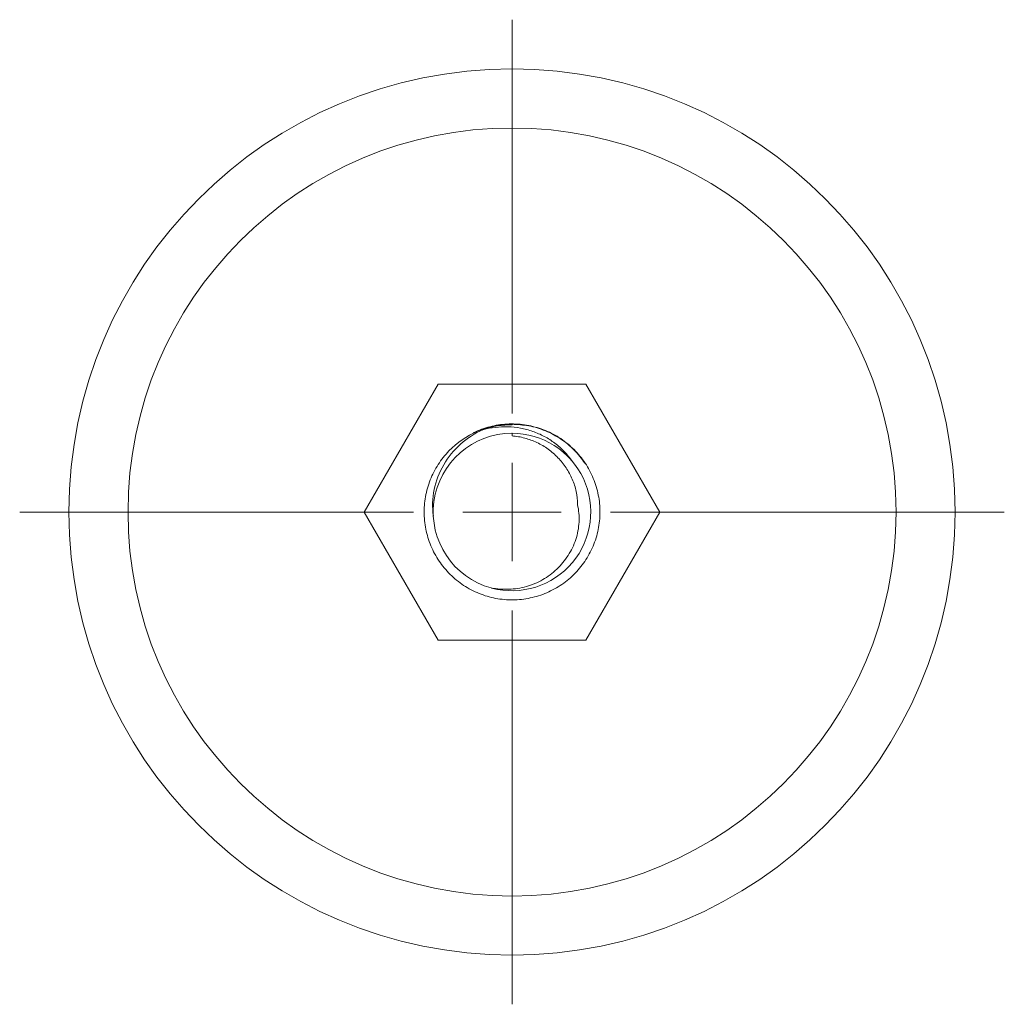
# Model space of a CAD drawing. Header units: millimetres. Extents: x 0 to 210, y 0 to 297.
# Tile 5 of 8: x 60 to 85, y 186 to 211. Entities that reach past the tile are written whole.
import ezdxf

# ---------------------------------------------------------------- set-up
doc = ezdxf.new("R2010")
doc.units = ezdxf.units.MM

# ---------------------------------------------------------------- blocks, each defined once
blk = doc.blocks.new('SW_CENTERMARKSYMBOL_0')
at = {"color": 0, "linetype": 'Continuous', "lineweight": 0}
for p, q in [((0, 2.5), (0, 12.5)), ((0, 0), (0, 1.25)), ((-2.5, 0), (-12.5, 0)), ((0, 0), (-1.25, 0)), ((0, 0), (0, -1.25)), ((0, 0), (1.25, 0)), ((2.5, 0), (12.5, 0)), ((0, -2.5), (0, -12.5))]:
    blk.add_line(p, q, dxfattribs=at)

msp = doc.modelspace()

# ---------------------------------------------------------------- linework, layer by layer
at = {"color": 7, "linetype": 'Continuous', "lineweight": 15}
for p, q in [((70.344, 202.097), (68.468, 198.847)), ((74.097, 202.097), (70.344, 202.097)), ((75.974, 198.847), (74.097, 202.097)), ((72.221, 201.063), (72.221, 201.075)), ((72.221, 200.78), (72.221, 200.847)), ((68.468, 198.847), (70.344, 195.597)), ((74.097, 195.597), (75.974, 198.847)), ((70.344, 195.597), (74.097, 195.597))]:
    msp.add_line(p, q, dxfattribs=at)
for radius in [11.25, 9.75]:
    msp.add_circle((72.221, 198.847), radius, dxfattribs=at)
for centre, start, end in [((72.221, 198.847), 90, 254.6873), ((72.221, 198.848), 255.0166, 90.0188)]:
    msp.add_arc(centre, 2, start, end, dxfattribs=at)
for points, knots in [([(71.346, 200.896), (71.072, 200.78), (70.824, 200.608), (70.518, 200.292), (70.426, 200.176), (70.266, 199.927), (70.199, 199.797), (70.092, 199.524), (70.051, 199.38), (70, 199.09), (69.989, 198.944), (69.995, 198.649), (70.013, 198.501), (70.077, 198.215), (70.123, 198.076), (70.244, 197.804), (70.317, 197.677), (70.486, 197.438), (70.584, 197.325), (70.798, 197.123), (70.914, 197.033), (71.163, 196.877), (71.298, 196.811), (71.572, 196.707), (71.714, 196.669), (72.006, 196.621), (72.153, 196.612), (72.446, 196.622), (72.593, 196.642), (72.881, 196.71), (73.019, 196.758), (73.286, 196.88), (73.415, 196.956), (73.653, 197.128), (73.763, 197.226), (73.963, 197.442), (74.052, 197.561), (74.205, 197.812), (74.269, 197.944), (74.37, 198.223), (74.407, 198.365), (74.451, 198.655), (74.459, 198.804), (74.446, 199.098), (74.424, 199.243), (74.354, 199.529), (74.303, 199.67), (74.178, 199.935), (74.103, 200.061), (73.927, 200.299), (73.827, 200.408), (73.61, 200.604), (73.49, 200.693), (73.237, 200.844), (73.104, 200.906), (72.827, 201.004), (72.682, 201.04), (72.391, 201.082), (72.245, 201.088), (71.95, 201.072), (71.803, 201.049), (71.518, 200.976), (71.379, 200.925), (71.245, 200.86)], [0, 0, 0, 0, 0.0625, 0.0625, 0.09375, 0.09375, 0.125, 0.125, 0.15625, 0.15625, 0.1875, 0.1875, 0.21875, 0.21875, 0.25, 0.25, 0.28125, 0.28125, 0.3125, 0.3125, 0.34375, 0.34375, 0.375, 0.375, 0.40625, 0.40625, 0.4375, 0.4375, 0.46875, 0.46875, 0.5, 0.5, 0.53125, 0.53125, 0.5625, 0.5625, 0.59375, 0.59375, 0.625, 0.625, 0.65625, 0.65625, 0.6875, 0.6875, 0.71875, 0.71875, 0.75, 0.75, 0.78125, 0.78125, 0.8125, 0.8125, 0.84375, 0.84375, 0.875, 0.875, 0.90625, 0.90625, 0.9375, 0.9375, 0.96875, 0.96875, 1, 1, 1, 1]), ([(71.483, 200.937), (71.692, 200.992), (71.904, 201.016), (72.226, 201.006), (72.333, 200.995), (72.543, 200.957), (72.645, 200.93), (72.847, 200.86), (72.946, 200.816), (73.135, 200.715), (73.224, 200.657), (73.394, 200.529), (73.475, 200.457), (73.624, 200.302), (73.692, 200.22), (73.753, 200.133)], [0, 0, 0, 0, 0.25, 0.25, 0.375, 0.375, 0.5, 0.5, 0.625, 0.625, 0.75, 0.75, 0.875, 0.875, 1, 1, 1, 1]), ([(70.224, 198.74), (70.192, 198.966), (70.198, 199.192), (70.288, 199.639), (70.371, 199.85), (70.601, 200.243), (70.744, 200.419), (71.085, 200.722), (71.274, 200.844), (71.483, 200.937)], [0, 0, 0, 0, 0.25, 0.25, 0.5, 0.5, 0.75, 0.75, 1, 1, 1, 1]), ([(71.245, 200.86), (71.252, 200.863), (71.259, 200.865), (71.267, 200.868), (71.28, 200.873), (71.293, 200.878), (71.306, 200.882), (71.319, 200.887), (71.333, 200.892), (71.346, 200.896)], [0, 0, 0, 0, 0.0000453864, 0.0000453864, 0.0000453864, 0.000129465, 0.000129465, 0.000129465, 0.0002135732, 0.0002135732, 0.0002135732, 0.0002135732]), ([(72.221, 200.78), (72.331, 200.771), (72.44, 200.752), (72.651, 200.695), (72.755, 200.657), (72.955, 200.562), (73.049, 200.507), (73.227, 200.379), (73.311, 200.306), (73.464, 200.147), (73.533, 200.062), (73.655, 199.879), (73.708, 199.781), (73.795, 199.579), (73.828, 199.475), (73.872, 199.261), (73.884, 199.15), (73.885, 199.038)], [0, 0, 0, 0, 0.125, 0.125, 0.25, 0.25, 0.375, 0.375, 0.5, 0.5, 0.625, 0.625, 0.75, 0.75, 0.875, 0.875, 1, 1, 1, 1]), ([(73.885, 199.038), (73.917, 198.89), (73.93, 198.741), (73.919, 198.516), (73.91, 198.441), (73.883, 198.293), (73.864, 198.22), (73.794, 198.007), (73.728, 197.87), (73.606, 197.68), (73.562, 197.62), (73.467, 197.504), (73.415, 197.448), (73.251, 197.293), (73.131, 197.204), (72.935, 197.092), (72.867, 197.058), (72.728, 197), (72.658, 196.976), (72.442, 196.915), (72.291, 196.891), (71.991, 196.88), (71.841, 196.891), (71.693, 196.918)], [0, 0, 0, 0, 0.125, 0.125, 0.1875, 0.1875, 0.25, 0.25, 0.375, 0.375, 0.4375, 0.4375, 0.5, 0.5, 0.625, 0.625, 0.6875, 0.6875, 0.75, 0.75, 0.875, 0.875, 1, 1, 1, 1])]:
    msp.add_open_spline(points, degree=3, knots=knots, dxfattribs=at)
for points in [[(71.346, 200.896), (71.629, 201.017), (71.933, 201.075), (72.221, 201.075)], [(71.483, 200.937), (71.725, 201.022), (71.979, 201.063), (72.221, 201.063)], [(73.641, 200.255), (73.681, 200.215), (73.718, 200.175), (73.753, 200.133)]]:
    msp.add_open_spline(points, degree=3, dxfattribs=at)
at = {"color": 8, "linetype": 'Continuous', "lineweight": 15}
msp.add_open_spline([(72.221, 201.075), (72.363, 201.067), (72.653, 201.051), (73.075, 200.92), (73.468, 200.71), (73.812, 200.432), (73.986, 200.2), (74.071, 200.086)], degree=3, knots=[0, 0, 0, 0, 0.195484, 0.397437, 0.602099, 0.805398, 1, 1, 1, 1], dxfattribs=at)

# ---------------------------------------------------------------- block references
at = {"color": 7, "linetype": 'Continuous', "lineweight": 0}
msp.add_blockref('SW_CENTERMARKSYMBOL_0', (72.221, 198.847), dxfattribs=at)

doc.saveas('drawing.dxf')
